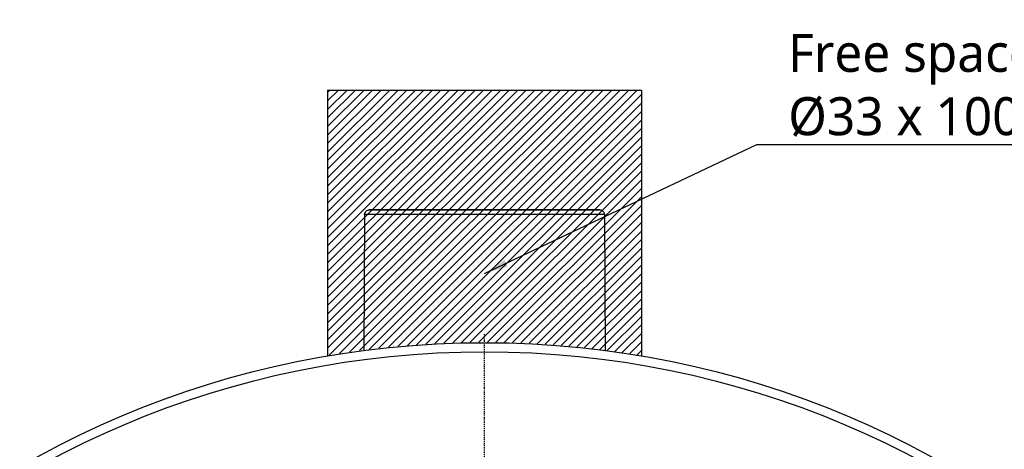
# Model space of a CAD drawing. Header units: millimetres. Extents: x 0 to 4378, y 0 to 2376.
# Tile 146 of 211: x 3946 to 4049, y 203 to 248. Entities that reach past the tile are written whole.
import ezdxf

# ---------------------------------------------------------------- set-up
doc = ezdxf.new("R2010")
doc.units = ezdxf.units.MM
doc.header["$LTSCALE"] = 0.2
doc.linetypes.add('CENTER2', pattern=[1.125, 0.75, -0.125, 0.125, -0.125])
doc.layers.add('01_Object Line', color=4, linetype='Continuous')
doc.layers.add('02_Center Line', color=1, linetype='CENTER2')
doc.styles.add('Rainbow-4.0 Style', font='malgunsl.ttf')
doc.dimstyles.new('Rainbow-4.0 Style', dxfattribs={"dimtxt": 3.5, "dimasz": 2.5, "dimexe": 1, "dimexo": 1, "dimgap": 1, "dimtad": 1, "dimdsep": 46, "dimtxsty": 'Rainbow-4.0 Style', "dimcen": 0, "dimclrd": 251, "dimclre": 251, "dimclrt": 7, "dimazin": 3, "dimtp": 0.1, "dimtm": 0.1, "dimtfac": 0.61, "dimtmove": 0, "dimatfit": 3, "dimfxl": 1, "dimlwd": -1, "dimlwe": -1, "dimarcsym": 1})
doc.dimstyles.new('Rainbow-4.0 Style$3', dxfattribs={"dimtxt": 3.5, "dimasz": 2.5, "dimexe": 1, "dimexo": 1, "dimgap": 1, "dimtad": 1, "dimtoh": 1, "dimdsep": 46, "dimtxsty": 'Rainbow-4.0 Style', "dimcen": 0, "dimclrd": 251, "dimclre": 251, "dimclrt": 7, "dimazin": 3, "dimtp": 0.1, "dimtm": 0.1, "dimtfac": 0.61, "dimtmove": 0, "dimatfit": 3, "dimfxl": 1, "dimlwd": -1, "dimlwe": -1, "dimarcsym": 1})

# ---------------------------------------------------------------- blocks, each defined once
blk = doc.blocks.new('*D142')
at = {"color": 251, "linetype": 'ByBlock', "transparency": 16777216}
for p, q in [((3924.13, 206.06), (3888.55, 206.06)), ((3948, 164), (3924.13, 206.06)), ((3950.71, 159.22), (3949.23, 161.83))]:
    blk.add_line(p, q, dxfattribs=at)
at = {"color": 251, "transparency": 16777216}
for points in [[(3949.59, 162.04), (3948.87, 161.62), (3948, 164)], [(3951.07, 159.43), (3950.35, 159.02), (3951.95, 157.05)]]:
    blk.add_solid(points, dxfattribs=at)
at = {"layer": 'Defpoints', "color": 0, "transparency": 16777216}
for p in [(3948, 164), (3951.95, 157.05)]:
    blk.add_point(p, dxfattribs=at)
at = {"color": 7, "transparency": 16777216, "insert": (3905.84, 208.88), "char_height": 3.5, "attachment_point": 5, "style": 'Rainbow-4.0 Style'}
blk.add_mtext('4x M8 TAP DP15', dxfattribs=at)
blk = doc.blocks.new('*D143')
at = {"color": 251, "linetype": 'ByBlock', "transparency": 16777216}
for p, q in [((4055.29, 177.28), (4088.93, 210.92)), ((4094.52, 116.47), (4128.06, 116.47))]:
    blk.add_line(p, q, dxfattribs=at)
blk.add_arc((3994.48, 116.47), 132.58, 1.0804, 43.9196, dxfattribs=at)
at = {"color": 251, "transparency": 16777216}
for points in [[(4089.68, 208.14), (4090.27, 208.73), (4088.23, 210.22)], [(4127.45, 118.97), (4126.62, 118.96), (4127.06, 116.47)]]:
    blk.add_solid(points, dxfattribs=at)
at = {"layer": 'Defpoints', "color": 0, "transparency": 16777216}
for p in [(4054.58, 176.57), (4122.54, 150.78), (3895.43, 116.47), (4093.52, 116.47), (3934.37, 56.36)]:
    blk.add_point(p, dxfattribs=at)
at = {"color": 7, "transparency": 16777216, "insert": (4119.53, 168.27), "char_height": 3.5, "attachment_point": 5, "rotation": 292.5, "style": 'Rainbow-4.0 Style'}
blk.add_mtext('45°', dxfattribs=at)
blk = doc.blocks.new('A$C7e989c4f')
for p, q in [((-5.37, 111.98), (-12.09, 111.98)), ((-12.09, 111.98), (0, 111.98)), ((-9.55, 111.98), (-8.68, 111.98)), ((-7.87, 111.98), (-6.95, 111.98)), ((-5.02, 111.98), (-5.37, 111.98)), ((-4.24, 111.98), (-4.21, 111.98)), ((-2.21, 111.98), (-4, 111.98)), ((-2.21, 111.98), (-0.05, 111.98)), ((-0.05, 111.98), (0, 111.98)), ((0, 111.98), (0.04, 111.98)), ((0, 111.98), (12.09, 111.98)), ((0, 111.98), (2.16, 111.98)), ((0.04, 111.98), (4.19, 111.98)), ((5.4, 111.98), (5.02, 111.98)), ((12.09, 111.98), (5.4, 111.98)), ((6.97, 111.98), (8.43, 111.98)), ((-12.62, 111.49), (-12.69, 97.17)), ((12.62, 111.49), (-12.62, 111.49)), ((12.62, 111.49), (12.69, 97.17))]:
    blk.add_line(p, q)
for radius in [98, 97.05]:
    blk.add_circle((0, 0), radius)
for points, knots in [([(-12.62, 111.49), (-12.62, 111.49), (-12.62, 111.5), (-12.62, 111.52), (-12.62, 111.53), (-12.61, 111.6), (-12.59, 111.65), (-12.55, 111.74), (-12.52, 111.79), (-12.45, 111.86), (-12.4, 111.9), (-12.31, 111.95), (-12.26, 111.97), (-12.19, 111.98), (-12.18, 111.98), (-12.16, 111.98), (-12.15, 111.98), (-12.13, 111.98), (-12.13, 111.98), (-12.13, 111.98), (-12.13, 111.98), (-12.12, 111.98), (-12.12, 111.98), (-12.12, 111.98), (-12.12, 111.98), (-12.12, 111.98), (-12.12, 111.98), (-12.12, 111.98), (-12.12, 111.98), (-12.12, 111.98), (-12.12, 111.98), (-12.12, 111.98), (-12.12, 111.98), (-12.12, 111.98), (-12.12, 111.98), (-12.12, 111.98), (-12.12, 111.98), (-12.11, 111.98), (-12.11, 111.98), (-12.09, 111.98), (-12.09, 111.98), (-12.09, 111.98)], [0, 0, 0, 0, 0.0016333, 0.0016333, 0.0065384, 0.0065384, 0.0214011, 0.0214011, 0.0373697, 0.0373697, 0.0533002, 0.0533002, 0.0692321, 0.0692321, 0.0731671, 0.0731671, 0.0761175, 0.0761175, 0.077225, 0.077225, 0.0774259, 0.0774259, 0.077638, 0.077638, 0.0778588, 0.0778588, 0.0780383, 0.0780383, 0.0783296, 0.0783296, 0.0789607, 0.0789607, 0.0808513, 0.0808513, 0.0865208, 0.0865208, 0.1035293, 0.1035293, 0.154565, 0.154565, 0.1599273, 0.1599273, 0.1599273, 0.1599273]), ([(-11.62, 111.98), (-11.74, 111.98), (-11.81, 111.98), (-11.81, 111.98), (-11.81, 111.98), (-11.81, 111.98), (-11.81, 111.98)], [0.43904339, 0.43904339, 0.43904339, 0.43904339, 0.5, 0.5, 0.5, 0.50166135, 0.50166135, 0.50166135, 0.50166135]), ([(-11.81, 111.98), (-11.8, 111.98), (-11.74, 111.98), (-11.61, 111.98), (-11.48, 111.98), (-11.26, 111.98), (-10.98, 111.98), (-10.77, 111.98), (-10.53, 111.98), (-10.26, 111.98)], [0.5016614, 0.5016614, 0.5016614, 0.5016614, 0.5625, 0.5625, 0.5625, 0.625, 0.625, 0.625, 0.6684558, 0.6684558, 0.6684558, 0.6684558]), ([(-7.87, 111.98), (-8.03, 111.98), (-8.19, 111.98), (-8.35, 111.98), (-8.92, 111.98), (-9.43, 111.98), (-9.88, 111.98), (-10.33, 111.98), (-10.69, 111.98), (-10.98, 111.98), (-11.12, 111.98), (-11.24, 111.98), (-11.35, 111.98), (-11.46, 111.98), (-11.54, 111.98), (-11.61, 111.98), (-11.61, 111.98), (-11.62, 111.98), (-11.62, 111.98)], [0.2328994, 0.2328994, 0.2328994, 0.2328994, 0.25, 0.25, 0.25, 0.3125, 0.3125, 0.3125, 0.375, 0.375, 0.375, 0.40625, 0.40625, 0.40625, 0.4375, 0.4375, 0.4375, 0.4390434, 0.4390434, 0.4390434, 0.4390434]), ([(-11.62, 111.98), (-11.57, 111.98), (-11.5, 111.98), (-11.17, 111.98), (-10.77, 111.98), (-10.26, 111.98)], [0.2042022, 0.2042022, 0.2042022, 0.2042022, 0.2921586, 0.2921586, 0.6041407, 0.6041407, 0.6041407, 0.6041407]), ([(-10.26, 111.98), (-10.14, 111.98), (-10.01, 111.98), (-9.87, 111.98), (-9.77, 111.98), (-9.66, 111.98), (-9.55, 111.98)], [0.66845582, 0.66845582, 0.66845582, 0.66845582, 0.6875, 0.6875, 0.6875, 0.70234571, 0.70234571, 0.70234571, 0.70234571]), ([(-8.68, 111.98), (-8.57, 111.98), (-8.46, 111.98), (-8.35, 111.98), (-7.78, 111.98), (-7.15, 111.98), (-6.45, 111.98), (-5.77, 111.98), (-5.07, 111.98), (-4.35, 111.98), (-4, 111.98), (-3.63, 111.98), (-3.25, 111.98), (-2.9, 111.98), (-2.55, 111.98), (-2.21, 111.98)], [0.7377687, 0.7377687, 0.7377687, 0.7377687, 0.75, 0.75, 0.75, 0.8125, 0.8125, 0.8125, 0.875, 0.875, 0.875, 0.90625, 0.90625, 0.90625, 0.9355857, 0.9355857, 0.9355857, 0.9355857]), ([(-4.24, 111.98), (-4.27, 111.98), (-4.31, 111.98), (-4.35, 111.98), (-5.09, 111.98), (-5.8, 111.98), (-6.47, 111.98), (-6.63, 111.98), (-6.79, 111.98), (-6.95, 111.98)], [0.1218283, 0.1218283, 0.1218283, 0.1218283, 0.125, 0.125, 0.125, 0.1875, 0.1875, 0.1875, 0.20252889, 0.20252889, 0.20252889, 0.20252889]), ([(0, 111.98), (-0.74, 111.98), (-1.46, 111.98), (-2.16, 111.98), (-2.85, 111.98), (-3.55, 111.98), (-4.24, 111.98)], [0, 0, 0, 0, 0.0625, 0.0625, 0.0625, 0.1218283, 0.1218283, 0.1218283, 0.1218283]), ([(-2.21, 111.98), (-2.19, 111.98), (-2.17, 111.98), (-2.15, 111.98), (-1.45, 111.98), (-0.75, 111.98), (-0.05, 111.98)], [0.93558569, 0.93558569, 0.93558569, 0.93558569, 0.9375, 0.9375, 0.9375, 0.99861404, 0.99861404, 0.99861404, 0.99861404]), ([(2.16, 111.98), (2.16, 111.98), (2.15, 111.98), (2.15, 111.98), (1.44, 111.98), (0.72, 111.98), (0, 111.98)], [0.93702405, 0.93702405, 0.93702405, 0.93702405, 0.9375, 0.9375, 0.9375, 1, 1, 1, 1]), ([(0.04, 111.98), (0.77, 111.98), (1.47, 111.98), (2.16, 111.98), (2.84, 111.98), (3.52, 111.98), (4.19, 111.98)], [0.0011838, 0.0011838, 0.0011838, 0.0011838, 0.0625, 0.0625, 0.0625, 0.1206233, 0.1206233, 0.1206233, 0.1206233]), ([(8.68, 111.98), (8.57, 111.98), (8.46, 111.98), (8.35, 111.98), (7.78, 111.98), (7.15, 111.98), (6.45, 111.98), (5.77, 111.98), (5.07, 111.98), (4.35, 111.98), (4, 111.98), (3.63, 111.98), (3.25, 111.98), (2.88, 111.98), (2.52, 111.98), (2.16, 111.98)], [0.7378545, 0.7378545, 0.7378545, 0.7378545, 0.75, 0.75, 0.75, 0.8125, 0.8125, 0.8125, 0.875, 0.875, 0.875, 0.90625, 0.90625, 0.90625, 0.9370241, 0.9370241, 0.9370241, 0.9370241]), ([(4.19, 111.98), (4.24, 111.98), (4.3, 111.98), (4.35, 111.98), (5.09, 111.98), (5.8, 111.98), (6.47, 111.98), (6.64, 111.98), (6.81, 111.98), (6.97, 111.98)], [0.12062332, 0.12062332, 0.12062332, 0.12062332, 0.125, 0.125, 0.125, 0.1875, 0.1875, 0.1875, 0.20318537, 0.20318537, 0.20318537, 0.20318537]), ([(6.97, 111.98), (7.46, 111.98), (7.92, 111.98), (8.35, 111.98), (8.37, 111.98), (8.4, 111.98), (8.43, 111.98)], [0.20318537, 0.20318537, 0.20318537, 0.20318537, 0.25, 0.25, 0.25, 0.25286996, 0.25286996, 0.25286996, 0.25286996]), ([(8.43, 111.98), (8.96, 111.98), (9.45, 111.98), (9.88, 111.98), (10.33, 111.98), (10.69, 111.98), (10.98, 111.98), (11.12, 111.98), (11.24, 111.98), (11.35, 111.98), (11.46, 111.98), (11.54, 111.98), (11.61, 111.98), (11.62, 111.98), (11.62, 111.98), (11.63, 111.98)], [0.25287, 0.25287, 0.25287, 0.25287, 0.3125, 0.3125, 0.3125, 0.375, 0.375, 0.375, 0.40625, 0.40625, 0.40625, 0.4375, 0.4375, 0.4375, 0.4401911, 0.4401911, 0.4401911, 0.4401911]), ([(11.73, 111.98), (11.78, 111.98), (11.81, 111.98), (11.81, 111.98), (11.81, 111.98), (11.74, 111.98), (11.61, 111.98), (11.48, 111.98), (11.26, 111.98), (10.98, 111.98), (10.68, 111.98), (10.32, 111.98), (9.87, 111.98), (9.52, 111.98), (9.12, 111.98), (8.68, 111.98)], [0.4611885, 0.4611885, 0.4611885, 0.4611885, 0.5, 0.5, 0.5, 0.5625, 0.5625, 0.5625, 0.625, 0.625, 0.625, 0.6875, 0.6875, 0.6875, 0.7378545, 0.7378545, 0.7378545, 0.7378545]), ([(8.68, 111.98), (9.54, 111.98), (10.26, 111.98), (11.29, 111.98), (11.62, 111.98), (11.78, 111.98), (11.8, 111.98), (11.81, 111.98), (11.81, 111.98), (11.81, 111.98), (11.81, 111.98), (11.81, 111.98)], [0, 0, 0, 0, 0.3828762, 0.3828762, 0.7588358, 0.7588358, 0.8517563, 0.8517563, 0.8691659, 0.8691659, 0.871684, 0.871684, 0.871684, 0.871684]), ([(12.09, 111.98), (12.1, 111.98), (12.11, 111.98), (12.11, 111.98), (12.12, 111.98), (12.12, 111.98), (12.12, 111.98), (12.12, 111.98), (12.12, 111.98), (12.12, 111.98), (12.12, 111.98), (12.12, 111.98), (12.12, 111.98), (12.12, 111.98), (12.12, 111.98), (12.12, 111.98), (12.12, 111.98), (12.12, 111.98), (12.12, 111.98), (12.13, 111.98), (12.13, 111.98), (12.14, 111.98), (12.14, 111.98), (12.22, 111.98), (12.28, 111.96), (12.4, 111.9), (12.46, 111.86), (12.54, 111.76), (12.58, 111.7), (12.61, 111.59), (12.62, 111.54), (12.62, 111.49)], [0, 0, 0, 0, 0.0445242, 0.0445242, 0.0658945, 0.0658945, 0.0819218, 0.0819218, 0.0834244, 0.0834244, 0.084638, 0.084638, 0.0849419, 0.0849419, 0.085094, 0.085094, 0.0852468, 0.0852468, 0.0853998, 0.0853998, 0.0857077, 0.0857077, 0.0881699, 0.0881699, 0.1079648, 0.1079648, 0.1277582, 0.1277582, 0.1475516, 0.1475516, 0.1627516, 0.1627516, 0.1627516, 0.1627516])]:
    blk.add_open_spline(points, degree=3, knots=knots)
for points in [[(-9.55, 111.98), (-9.28, 111.98), (-8.99, 111.98), (-8.68, 111.98)], [(-6.95, 111.98), (-7.27, 111.98), (-7.57, 111.98), (-7.87, 111.98)]]:
    blk.add_open_spline(points, degree=3)
at = {"layer": '02_Center Line'}
blk.add_line((0, -99), (0, 99), dxfattribs=at)

msp = doc.modelspace()

# ---------------------------------------------------------------- linework, layer by layer
at = {"layer": '01_Object Line', "linetype": 'Continuous'}
for p, q in [((3977.975, 240.815), (3978.22, 241.06)), ((3977.975, 239.917), (3979.118, 241.06)), ((3977.975, 239.018), (3980.016, 241.06)), ((3977.975, 238.12), (3980.914, 241.06)), ((3977.975, 237.222), (3981.812, 241.06)), ((3977.975, 236.324), (3982.71, 241.06)), ((3977.975, 235.426), (3983.608, 241.06)), ((3977.975, 234.528), (3984.506, 241.06)), ((3977.975, 233.63), (3985.404, 241.06)), ((3977.975, 232.732), (3986.302, 241.06)), ((3977.975, 231.834), (3987.2, 241.06)), ((3977.975, 230.936), (3988.098, 241.06)), ((3977.975, 230.038), (3988.996, 241.06)), ((3977.975, 229.14), (3989.894, 241.06)), ((3977.975, 228.242), (3990.792, 241.06)), ((3977.975, 227.344), (3991.691, 241.06)), ((3977.975, 226.446), (3992.589, 241.06)), ((3977.975, 225.548), (3993.487, 241.06)), ((3977.975, 224.65), (3994.385, 241.06)), ((3977.975, 223.752), (3995.283, 241.06)), ((3977.975, 222.854), (3996.181, 241.06)), ((3977.975, 221.956), (3997.079, 241.06)), ((3977.975, 221.058), (3997.977, 241.06)), ((3977.975, 220.16), (3998.875, 241.06)), ((3977.975, 219.262), (3999.773, 241.06)), ((3977.975, 218.364), (4000.671, 241.06)), ((3977.975, 217.466), (4001.569, 241.06)), ((3977.975, 216.568), (4002.467, 241.06)), ((3977.975, 215.67), (4003.365, 241.06)), ((3977.975, 214.772), (4004.263, 241.06)), ((3977.975, 213.874), (4005.161, 241.06)), ((3978.146, 213.147), (4006.059, 241.06)), ((3979.219, 213.322), (4006.957, 241.06)), ((3980.278, 213.483), (4007.855, 241.06)), ((3981.323, 213.63), (4008.753, 241.06)), ((3982.356, 213.764), (4009.651, 241.06)), ((3983.375, 213.886), (4010.549, 241.06)), ((3984.383, 213.995), (4010.975, 240.588)), ((3985.379, 214.093), (4010.975, 239.69)), ((3986.364, 214.18), (4010.975, 238.792)), ((3987.338, 214.256), (4010.975, 237.894)), ((3988.301, 214.321), (4010.975, 236.995)), ((3989.255, 214.377), (4010.975, 236.097)), ((3990.198, 214.423), (4010.975, 235.199)), ((3991.133, 214.459), (4010.975, 234.301)), ((3992.058, 214.486), (4010.975, 233.403)), ((3992.974, 214.505), (4010.975, 232.505)), ((3993.882, 214.514), (4010.975, 231.607)), ((3994.781, 214.516), (4010.975, 230.709)), ((3995.673, 214.509), (4010.975, 229.811)), ((3996.556, 214.494), (4010.975, 228.913)), ((3997.431, 214.471), (4010.975, 228.015)), ((3998.299, 214.441), (4010.975, 227.117)), ((3999.16, 214.404), (4010.975, 226.219)), ((4000.013, 214.36), (4010.975, 225.321)), ((4000.86, 214.308), (4010.975, 224.423)), ((4001.7, 214.25), (4010.975, 223.525)), ((4002.532, 214.184), (4010.975, 222.627)), ((4003.359, 214.113), (4010.975, 221.729)), ((4004.179, 214.035), (4010.975, 220.831)), ((4004.992, 213.95), (4010.975, 219.933)), ((4005.8, 213.86), (4010.975, 219.035)), ((4006.601, 213.763), (4010.975, 218.137)), ((4007.397, 213.661), (4010.975, 217.239)), ((4008.187, 213.553), (4010.975, 216.341)), ((4008.971, 213.439), (4010.975, 215.443)), ((4009.749, 213.319), (4010.975, 214.545)), ((4010.522, 213.194), (4010.975, 213.647))]:
    msp.add_line(p, q, dxfattribs=at)
at = {"layer": '01_Object Line'}
for p, q in [((3977.975, 241.06), (3977.975, 213.118)), ((3977.975, 241.06), (4010.975, 241.06)), ((4010.975, 241.06), (4010.975, 213.118))]:
    msp.add_line(p, q, dxfattribs=at)

# ---------------------------------------------------------------- block references
msp.add_blockref('A$C7e989c4f', (3994.475, 116.468))

# ---------------------------------------------------------------- texts
at = {"insert": (4026.429, 236.131), "char_height": 4, "attachment_point": 7, "style": 'Rainbow-4.0 Style'}
msp.add_mtext('Free space for cable installation\\P%%C33 x 100mm', dxfattribs=at)

# ---------------------------------------------------------------- dimensions: what is measured, and where the dimension line sits
dim = msp.add_diameter_dim_2p(p1=(3951.947, 157.047), p2=(3947.998, 164.004), text='4x M<> TAP DP15', dimstyle='Rainbow-4.0 Style$3', override={"dimpost": '<>', "dimatfit": 2})
dim.commit()
dim.dimension.update_dxf_attribs({"geometry": '*D142', "text_midpoint": (3905.84, 206.059), "dimtype": 163})
dim = msp.add_angular_dim_2l(base=(4122.54, 150.782), line1=((4093.524, 116.468), (3895.427, 116.468)), line2=((3934.371, 56.363), (4054.579, 176.572)), dimstyle='Rainbow-4.0 Style')
dim.commit()
dim.dimension.update_dxf_attribs({"geometry": '*D143', "text_midpoint": (4119.534, 168.269)})

# ---------------------------------------------------------------- leaders
at = {"annotation_type": 0, "has_hookline": 1, "hookline_direction": 0, "text_width": 75.481}
msp.add_leader([(3994.475, 221.765), (4023.129, 235.331), (4025.629, 235.331)], dimstyle='Rainbow-4.0 Style', override={"dimgap": 0.8, "dimtad": 1}, dxfattribs=at)

doc.saveas('drawing.dxf')
